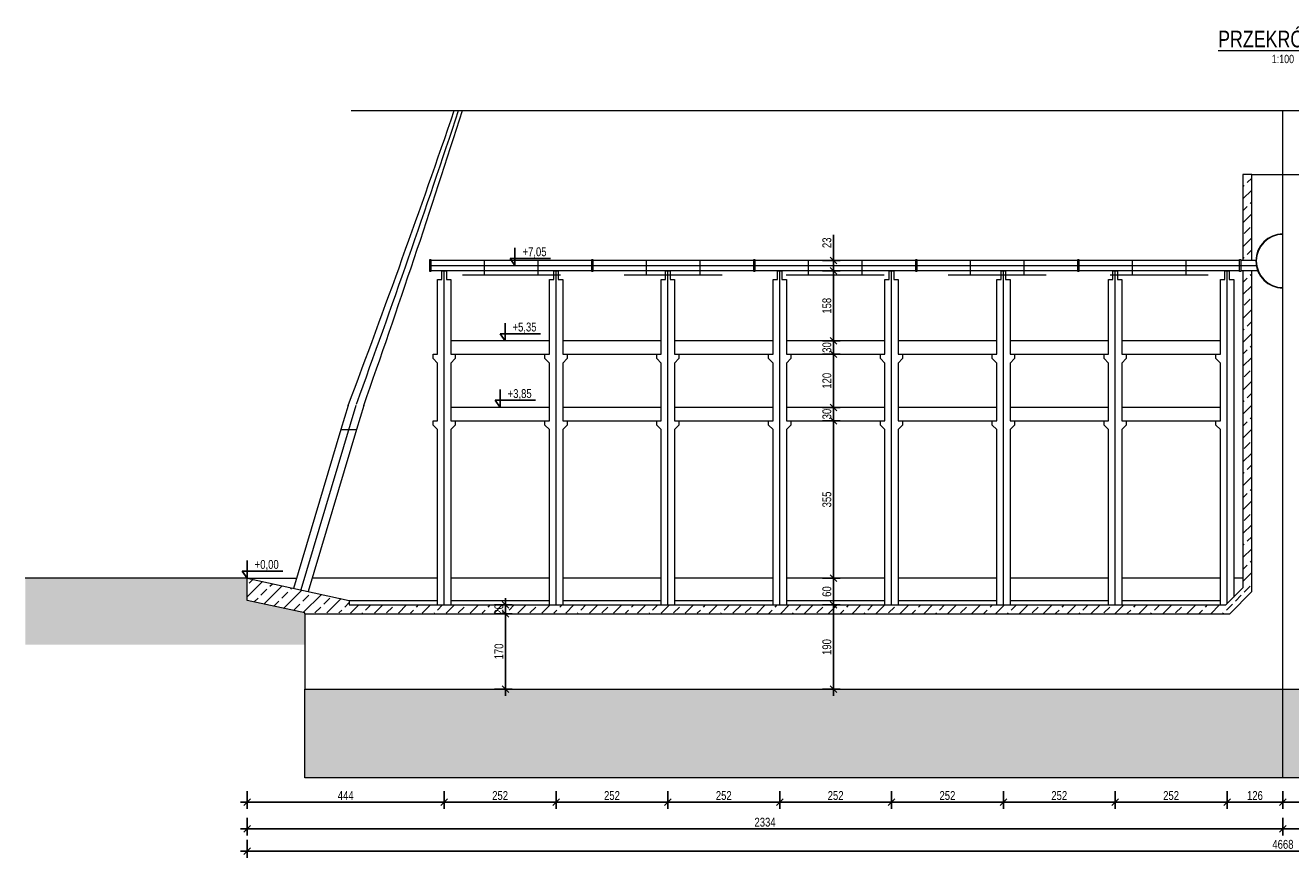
# Model space of a CAD drawing. Header units: centimetres. Extents: x 468120 to 512390, y 154906 to 171956.
# Tile 1 of 13: x 476839 to 479691, y 154906 to 156782. Entities that reach past the tile are written whole.
import ezdxf
from ezdxf.enums import TextEntityAlignment as Align

# ---------------------------------------------------------------- set-up
doc = ezdxf.new("R2010")
doc.units = ezdxf.units.CM
doc.header["$LTSCALE"] = 100
doc.layers.add('9_Pomocnicze', color=9, linetype='Continuous', lineweight=9)
doc.styles.add('CDMSTYLE', font='CDMSIMPL', dxfattribs={"width": 0.8, "bigfont": 'CDMBIGPL'})
doc.dimstyles.new('CDM-CM100CM', dxfattribs={"dimscale": 10, "dimtxt": 2, "dimasz": 1.5, "dimexe": 1.5, "dimexo": 0, "dimgap": 0.5, "dimtad": 1, "dimdec": 0, "dimrnd": 0.1, "dimzin": 9, "dimtxsty": 'CDMSTYLE', "dimblk": 'OBLIQUE', "dimcen": 2.5, "dimdle": 1.5, "dimclrd": 9, "dimclre": 9, "dimadec": 1, "dimazin": 2, "dimtfac": 1, "dimtdec": 0, "dimtix": 1, "dimtmove": 1, "dimatfit": 3, "dimldrblk": 'DOT', "dimfxlon": 1, "dimtvp": 1, "dimtolj": 1, "dimtzin": 0, "dimlwd": 25, "dimlwe": 25, "dimarcsym": 0})

# ---------------------------------------------------------------- blocks, each defined once
blk = doc.blocks.new('_OBLIQUE')
at = {"color": 0, "linetype": 'ByBlock'}
blk.add_line((-0.5, -0.5), (0.5, 0.5), dxfattribs=at)
blk = doc.blocks.new('*D6286')
at = {"layer": '9_Pomocnicze', "color": 9, "lineweight": 25}
for p, q in [((477896.5, 155476.2), (477936.5, 155476.2)), ((477921.5, 155491.2), (477921.5, 155441.2)), ((477921.5, 155476.2), (477921.5, 155491.2)), ((477896.5, 155456.2), (477936.5, 155456.2)), ((477921.5, 155456.2), (477921.5, 155441.2))]:
    blk.add_line(p, q, dxfattribs=at)
at = {"layer": 'Defpoints', "color": 0}
for p in [(477863.6, 155476.2), (477863.6, 155456.2), (477921.5, 155456.2)]:
    blk.add_point(p, dxfattribs=at)
at = {"layer": '9_Pomocnicze', "color": 9, "linetype": 'ByBlock', "lineweight": 25, "xscale": 15, "yscale": 15, "zscale": 15}
for p, rotation in [((477921.5, 155476.2), 270), ((477921.5, 155456.2), 90)]:
    blk.add_blockref('_OBLIQUE', p, dxfattribs=dict(at, rotation=rotation))
at = {"layer": '9_Pomocnicze', "color": 0, "insert": (477906.5, 155466.2), "char_height": 20, "attachment_point": 5, "rotation": 90, "style": 'CDMSTYLE'}
blk.add_mtext('\\A1;20', dxfattribs=at)
blk = doc.blocks.new('_DOT')
at = {"color": 0, "linetype": 'ByBlock'}
blk.add_line((-0.5, 0), (-1, 0), dxfattribs=at)
at = {"color": 0, "linetype": 'ByBlock', "const_width": 0.5}
blk.add_lwpolyline([(-0.25, 0, 1), (0.25, 0, 1)], format="xyb", close=True, dxfattribs=at)
blk = doc.blocks.new('*D6287')
at = {"layer": '9_Pomocnicze', "color": 9, "lineweight": 25}
for p, q in [((477921.5, 155471.2), (477921.5, 155271.2)), ((477896.5, 155456.2), (477936.5, 155456.2)), ((477896.5, 155286.2), (477936.5, 155286.2))]:
    blk.add_line(p, q, dxfattribs=at)
at = {"layer": 'Defpoints', "color": 0}
for p in [(477863.6, 155456.2), (477863.6, 155286.2), (477921.5, 155286.2)]:
    blk.add_point(p, dxfattribs=at)
at = {"layer": '9_Pomocnicze', "color": 9, "linetype": 'ByBlock', "lineweight": 25, "xscale": 15, "yscale": 15, "zscale": 15}
for p, rotation in [((477921.5, 155456.2), 90), ((477921.5, 155286.2), 270)]:
    blk.add_blockref('_OBLIQUE', p, dxfattribs=dict(at, rotation=rotation))
at = {"layer": '9_Pomocnicze', "color": 0, "insert": (477906.5, 155371.2), "char_height": 20, "attachment_point": 5, "rotation": 90, "style": 'CDMSTYLE'}
blk.add_mtext('\\A1;170', dxfattribs=at)
blk = doc.blocks.new('*D6288')
at = {"layer": '9_Pomocnicze', "color": 9, "lineweight": 25}
for p, q in [((477339.1, 155056.4), (477339.1, 155016.4)), ((477783.1, 155056.4), (477783.1, 155016.4)), ((477324.1, 155031.4), (477798.1, 155031.4))]:
    blk.add_line(p, q, dxfattribs=at)
at = {"layer": 'Defpoints', "color": 0}
for p in [(477339.1, 155536.2), (477783.1, 155509.9), (477783.1, 155031.4)]:
    blk.add_point(p, dxfattribs=at)
at = {"layer": '9_Pomocnicze', "color": 9, "linetype": 'ByBlock', "lineweight": 25, "xscale": 15, "yscale": 15, "zscale": 15, "rotation": 180}
blk.add_blockref('_OBLIQUE', (477339.1, 155031.4), dxfattribs=at)
at = {"layer": '9_Pomocnicze', "color": 9, "linetype": 'ByBlock', "lineweight": 25, "xscale": 15, "yscale": 15, "zscale": 15}
blk.add_blockref('_OBLIQUE', (477783.1, 155031.4), dxfattribs=at)
at = {"layer": '9_Pomocnicze', "color": 0, "insert": (477561.1, 155046.4), "char_height": 20, "attachment_point": 5, "style": 'CDMSTYLE'}
blk.add_mtext('\\A1;444', dxfattribs=at)
blk = doc.blocks.new('*D6289')
at = {"layer": '9_Pomocnicze', "color": 9, "lineweight": 25}
for p, q in [((477783.1, 155056.4), (477783.1, 155016.4)), ((478035.1, 155056.4), (478035.1, 155016.4)), ((477768.1, 155031.4), (478050.1, 155031.4))]:
    blk.add_line(p, q, dxfattribs=at)
at = {"layer": 'Defpoints', "color": 0}
for p in [(477783.1, 155509.9), (478035.1, 155476.2), (478035.1, 155031.4)]:
    blk.add_point(p, dxfattribs=at)
at = {"layer": '9_Pomocnicze', "color": 9, "linetype": 'ByBlock', "lineweight": 25, "xscale": 15, "yscale": 15, "zscale": 15, "rotation": 180}
blk.add_blockref('_OBLIQUE', (477783.1, 155031.4), dxfattribs=at)
at = {"layer": '9_Pomocnicze', "color": 9, "linetype": 'ByBlock', "lineweight": 25, "xscale": 15, "yscale": 15, "zscale": 15}
blk.add_blockref('_OBLIQUE', (478035.1, 155031.4), dxfattribs=at)
at = {"layer": '9_Pomocnicze', "color": 0, "insert": (477909.1, 155046.4), "char_height": 20, "attachment_point": 5, "style": 'CDMSTYLE'}
blk.add_mtext('\\A1;252', dxfattribs=at)
blk = doc.blocks.new('*D6290')
at = {"layer": '9_Pomocnicze', "color": 9, "lineweight": 25}
for p, q in [((478035.1, 155056.4), (478035.1, 155016.4)), ((478287.1, 155056.4), (478287.1, 155016.4)), ((478020.1, 155031.4), (478302.1, 155031.4))]:
    blk.add_line(p, q, dxfattribs=at)
at = {"layer": 'Defpoints', "color": 0}
for p in [(478035.1, 155476.2), (478287.1, 155476.2), (478287.1, 155031.4)]:
    blk.add_point(p, dxfattribs=at)
at = {"layer": '9_Pomocnicze', "color": 9, "linetype": 'ByBlock', "lineweight": 25, "xscale": 15, "yscale": 15, "zscale": 15, "rotation": 180}
blk.add_blockref('_OBLIQUE', (478035.1, 155031.4), dxfattribs=at)
at = {"layer": '9_Pomocnicze', "color": 9, "linetype": 'ByBlock', "lineweight": 25, "xscale": 15, "yscale": 15, "zscale": 15}
blk.add_blockref('_OBLIQUE', (478287.1, 155031.4), dxfattribs=at)
at = {"layer": '9_Pomocnicze', "color": 0, "insert": (478161.1, 155046.4), "char_height": 20, "attachment_point": 5, "style": 'CDMSTYLE'}
blk.add_mtext('\\A1;252', dxfattribs=at)
blk = doc.blocks.new('*D6291')
at = {"layer": '9_Pomocnicze', "color": 9, "lineweight": 25}
for p, q in [((478287.1, 155056.4), (478287.1, 155016.4)), ((478539.1, 155056.4), (478539.1, 155016.4)), ((478272.1, 155031.4), (478554.1, 155031.4))]:
    blk.add_line(p, q, dxfattribs=at)
at = {"layer": 'Defpoints', "color": 0}
for p in [(478287.1, 155476.2), (478539.1, 155476.2), (478539.1, 155031.4)]:
    blk.add_point(p, dxfattribs=at)
at = {"layer": '9_Pomocnicze', "color": 9, "linetype": 'ByBlock', "lineweight": 25, "xscale": 15, "yscale": 15, "zscale": 15, "rotation": 180}
blk.add_blockref('_OBLIQUE', (478287.1, 155031.4), dxfattribs=at)
at = {"layer": '9_Pomocnicze', "color": 9, "linetype": 'ByBlock', "lineweight": 25, "xscale": 15, "yscale": 15, "zscale": 15}
blk.add_blockref('_OBLIQUE', (478539.1, 155031.4), dxfattribs=at)
at = {"layer": '9_Pomocnicze', "color": 0, "insert": (478413.1, 155046.4), "char_height": 20, "attachment_point": 5, "style": 'CDMSTYLE'}
blk.add_mtext('\\A1;252', dxfattribs=at)
blk = doc.blocks.new('*D6292')
at = {"layer": '9_Pomocnicze', "color": 9, "lineweight": 25}
for p, q in [((478539.1, 155056.4), (478539.1, 155016.4)), ((478791.1, 155056.4), (478791.1, 155016.4)), ((478524.1, 155031.4), (478806.1, 155031.4))]:
    blk.add_line(p, q, dxfattribs=at)
at = {"layer": 'Defpoints', "color": 0}
for p in [(478539.1, 155476.2), (478791.1, 155476.2), (478791.1, 155031.4)]:
    blk.add_point(p, dxfattribs=at)
at = {"layer": '9_Pomocnicze', "color": 9, "linetype": 'ByBlock', "lineweight": 25, "xscale": 15, "yscale": 15, "zscale": 15, "rotation": 180}
blk.add_blockref('_OBLIQUE', (478539.1, 155031.4), dxfattribs=at)
at = {"layer": '9_Pomocnicze', "color": 9, "linetype": 'ByBlock', "lineweight": 25, "xscale": 15, "yscale": 15, "zscale": 15}
blk.add_blockref('_OBLIQUE', (478791.1, 155031.4), dxfattribs=at)
at = {"layer": '9_Pomocnicze', "color": 0, "insert": (478665.1, 155046.4), "char_height": 20, "attachment_point": 5, "style": 'CDMSTYLE'}
blk.add_mtext('\\A1;252', dxfattribs=at)
blk = doc.blocks.new('*D6293')
at = {"layer": '9_Pomocnicze', "color": 9, "lineweight": 25}
for p, q in [((478791.1, 155056.4), (478791.1, 155016.4)), ((479043.1, 155056.4), (479043.1, 155016.4)), ((478776.1, 155031.4), (479058.1, 155031.4))]:
    blk.add_line(p, q, dxfattribs=at)
at = {"layer": 'Defpoints', "color": 0}
for p in [(478791.1, 155476.2), (479043.1, 155476.2), (479043.1, 155031.4)]:
    blk.add_point(p, dxfattribs=at)
at = {"layer": '9_Pomocnicze', "color": 9, "linetype": 'ByBlock', "lineweight": 25, "xscale": 15, "yscale": 15, "zscale": 15, "rotation": 180}
blk.add_blockref('_OBLIQUE', (478791.1, 155031.4), dxfattribs=at)
at = {"layer": '9_Pomocnicze', "color": 9, "linetype": 'ByBlock', "lineweight": 25, "xscale": 15, "yscale": 15, "zscale": 15}
blk.add_blockref('_OBLIQUE', (479043.1, 155031.4), dxfattribs=at)
at = {"layer": '9_Pomocnicze', "color": 0, "insert": (478917.1, 155046.4), "char_height": 20, "attachment_point": 5, "style": 'CDMSTYLE'}
blk.add_mtext('\\A1;252', dxfattribs=at)
blk = doc.blocks.new('*D6294')
at = {"layer": '9_Pomocnicze', "color": 9, "lineweight": 25}
for p, q in [((479043.1, 155056.4), (479043.1, 155016.4)), ((479295.1, 155056.4), (479295.1, 155016.4)), ((479028.1, 155031.4), (479310.1, 155031.4))]:
    blk.add_line(p, q, dxfattribs=at)
at = {"layer": 'Defpoints', "color": 0}
for p in [(479043.1, 155476.2), (479295.1, 155476.2), (479295.1, 155031.4)]:
    blk.add_point(p, dxfattribs=at)
at = {"layer": '9_Pomocnicze', "color": 9, "linetype": 'ByBlock', "lineweight": 25, "xscale": 15, "yscale": 15, "zscale": 15, "rotation": 180}
blk.add_blockref('_OBLIQUE', (479043.1, 155031.4), dxfattribs=at)
at = {"layer": '9_Pomocnicze', "color": 9, "linetype": 'ByBlock', "lineweight": 25, "xscale": 15, "yscale": 15, "zscale": 15}
blk.add_blockref('_OBLIQUE', (479295.1, 155031.4), dxfattribs=at)
at = {"layer": '9_Pomocnicze', "color": 0, "insert": (479169.1, 155046.4), "char_height": 20, "attachment_point": 5, "style": 'CDMSTYLE'}
blk.add_mtext('\\A1;252', dxfattribs=at)
blk = doc.blocks.new('*D6295')
at = {"layer": '9_Pomocnicze', "color": 9, "lineweight": 25}
for p, q in [((479295.1, 155056.4), (479295.1, 155016.4)), ((479547.1, 155056.4), (479547.1, 155016.4)), ((479280.1, 155031.4), (479562.1, 155031.4))]:
    blk.add_line(p, q, dxfattribs=at)
at = {"layer": 'Defpoints', "color": 0}
for p in [(479295.1, 155476.2), (479547.1, 155476.2), (479547.1, 155031.4)]:
    blk.add_point(p, dxfattribs=at)
at = {"layer": '9_Pomocnicze', "color": 9, "linetype": 'ByBlock', "lineweight": 25, "xscale": 15, "yscale": 15, "zscale": 15, "rotation": 180}
blk.add_blockref('_OBLIQUE', (479295.1, 155031.4), dxfattribs=at)
at = {"layer": '9_Pomocnicze', "color": 9, "linetype": 'ByBlock', "lineweight": 25, "xscale": 15, "yscale": 15, "zscale": 15}
blk.add_blockref('_OBLIQUE', (479547.1, 155031.4), dxfattribs=at)
at = {"layer": '9_Pomocnicze', "color": 0, "insert": (479421.1, 155046.4), "char_height": 20, "attachment_point": 5, "style": 'CDMSTYLE'}
blk.add_mtext('\\A1;252', dxfattribs=at)
blk = doc.blocks.new('*D6296')
at = {"layer": '9_Pomocnicze', "color": 9, "lineweight": 25}
for p, q in [((479547.1, 155056.4), (479547.1, 155016.4)), ((479673.1, 155056.4), (479673.1, 155016.4)), ((479532.1, 155031.4), (479688.1, 155031.4))]:
    blk.add_line(p, q, dxfattribs=at)
at = {"layer": 'Defpoints', "color": 0}
for p in [(479547.1, 155476.2), (479673.1, 155476.2), (479673.1, 155031.4)]:
    blk.add_point(p, dxfattribs=at)
at = {"layer": '9_Pomocnicze', "color": 9, "linetype": 'ByBlock', "lineweight": 25, "xscale": 15, "yscale": 15, "zscale": 15, "rotation": 180}
blk.add_blockref('_OBLIQUE', (479547.1, 155031.4), dxfattribs=at)
at = {"layer": '9_Pomocnicze', "color": 9, "linetype": 'ByBlock', "lineweight": 25, "xscale": 15, "yscale": 15, "zscale": 15}
blk.add_blockref('_OBLIQUE', (479673.1, 155031.4), dxfattribs=at)
at = {"layer": '9_Pomocnicze', "color": 0, "insert": (479610.1, 155046.4), "char_height": 20, "attachment_point": 5, "style": 'CDMSTYLE'}
blk.add_mtext('\\A1;126', dxfattribs=at)
blk = doc.blocks.new('*D6297')
at = {"layer": '9_Pomocnicze', "color": 9, "lineweight": 25}
for p, q in [((477339.1, 154996.4), (477339.1, 154956.4)), ((479673.1, 154996.4), (479673.1, 154956.4)), ((479688.1, 154971.4), (477324.1, 154971.4))]:
    blk.add_line(p, q, dxfattribs=at)
at = {"layer": 'Defpoints', "color": 0}
for p in [(477339.1, 155536.2), (479673.1, 155476.2), (477339.1, 154971.4)]:
    blk.add_point(p, dxfattribs=at)
at = {"layer": '9_Pomocnicze', "color": 9, "linetype": 'ByBlock', "lineweight": 25, "xscale": 15, "yscale": 15, "zscale": 15, "rotation": 180}
blk.add_blockref('_OBLIQUE', (477339.1, 154971.4), dxfattribs=at)
at = {"layer": '9_Pomocnicze', "color": 9, "linetype": 'ByBlock', "lineweight": 25, "xscale": 15, "yscale": 15, "zscale": 15}
blk.add_blockref('_OBLIQUE', (479673.1, 154971.4), dxfattribs=at)
at = {"layer": '9_Pomocnicze', "color": 0, "insert": (478506.1, 154986.4), "char_height": 20, "attachment_point": 5, "style": 'CDMSTYLE'}
blk.add_mtext('\\A1;2334', dxfattribs=at)
blk = doc.blocks.new('*D6298')
at = {"layer": '9_Pomocnicze', "color": 9, "lineweight": 25}
for p, q in [((479673.1, 155056.4), (479673.1, 155016.4)), ((479925.1, 155056.4), (479925.1, 155016.4)), ((479658.1, 155031.4), (479940.1, 155031.4))]:
    blk.add_line(p, q, dxfattribs=at)
at = {"layer": 'Defpoints', "color": 0}
for p in [(479925.1, 155286.2), (479673.1, 155086.2), (479925.1, 155031.4)]:
    blk.add_point(p, dxfattribs=at)
at = {"layer": '9_Pomocnicze', "color": 9, "linetype": 'ByBlock', "lineweight": 25, "xscale": 15, "yscale": 15, "zscale": 15, "rotation": 180}
blk.add_blockref('_OBLIQUE', (479673.1, 155031.4), dxfattribs=at)
at = {"layer": '9_Pomocnicze', "color": 9, "linetype": 'ByBlock', "lineweight": 25, "xscale": 15, "yscale": 15, "zscale": 15}
blk.add_blockref('_OBLIQUE', (479925.1, 155031.4), dxfattribs=at)
at = {"layer": '9_Pomocnicze', "color": 0, "insert": (479799.1, 155046.4), "char_height": 20, "attachment_point": 5, "style": 'CDMSTYLE'}
blk.add_mtext('\\A1;252', dxfattribs=at)
blk = doc.blocks.new('*D6303')
at = {"layer": '9_Pomocnicze', "color": 9, "lineweight": 25}
for p, q in [((479673.1, 154996.4), (479673.1, 154956.4)), ((482007.1, 154996.4), (482007.1, 154956.4)), ((482022.1, 154971.4), (479658.1, 154971.4))]:
    blk.add_line(p, q, dxfattribs=at)
at = {"layer": 'Defpoints', "color": 0}
for p in [(482007.1, 155536.2), (479673.1, 155086.2), (479673.1, 154971.4)]:
    blk.add_point(p, dxfattribs=at)
at = {"layer": '9_Pomocnicze', "color": 9, "linetype": 'ByBlock', "lineweight": 25, "xscale": 15, "yscale": 15, "zscale": 15, "rotation": 180}
blk.add_blockref('_OBLIQUE', (479673.1, 154971.4), dxfattribs=at)
at = {"layer": '9_Pomocnicze', "color": 9, "linetype": 'ByBlock', "lineweight": 25, "xscale": 15, "yscale": 15, "zscale": 15}
blk.add_blockref('_OBLIQUE', (482007.1, 154971.4), dxfattribs=at)
at = {"layer": '9_Pomocnicze', "color": 0, "insert": (480840.1, 154986.4), "char_height": 20, "attachment_point": 5, "style": 'CDMSTYLE'}
blk.add_mtext('\\A1;2334', dxfattribs=at)
blk = doc.blocks.new('*D6304')
at = {"layer": '9_Pomocnicze', "color": 9, "lineweight": 25}
for p, q in [((478660.4, 155551.2), (478660.4, 155461.2)), ((478635.4, 155536.2), (478675.4, 155536.2)), ((478635.4, 155476.2), (478675.4, 155476.2))]:
    blk.add_line(p, q, dxfattribs=at)
at = {"layer": 'Defpoints', "color": 0}
for p in [(478413.1, 155536.2), (478413.1, 155476.2), (478660.4, 155476.2)]:
    blk.add_point(p, dxfattribs=at)
at = {"layer": '9_Pomocnicze', "color": 9, "linetype": 'ByBlock', "lineweight": 25, "xscale": 15, "yscale": 15, "zscale": 15}
for p, rotation in [((478660.4, 155536.2), 90), ((478660.4, 155476.2), 270)]:
    blk.add_blockref('_OBLIQUE', p, dxfattribs=dict(at, rotation=rotation))
at = {"layer": '9_Pomocnicze', "color": 0, "insert": (478645.4, 155506.2), "char_height": 20, "attachment_point": 5, "rotation": 90, "style": 'CDMSTYLE'}
blk.add_mtext('\\A1;60', dxfattribs=at)
blk = doc.blocks.new('*D6305')
at = {"layer": '9_Pomocnicze', "color": 9, "lineweight": 25}
for p, q in [((478635.4, 155476.2), (478675.4, 155476.2)), ((478660.4, 155491.2), (478660.4, 155271.2)), ((478635.4, 155286.2), (478675.4, 155286.2))]:
    blk.add_line(p, q, dxfattribs=at)
at = {"layer": 'Defpoints', "color": 0}
for p in [(478581.1, 155476.2), (478581.1, 155286.2), (478660.4, 155286.2)]:
    blk.add_point(p, dxfattribs=at)
at = {"layer": '9_Pomocnicze', "color": 9, "linetype": 'ByBlock', "lineweight": 25, "xscale": 15, "yscale": 15, "zscale": 15}
for p, rotation in [((478660.4, 155476.2), 90), ((478660.4, 155286.2), 270)]:
    blk.add_blockref('_OBLIQUE', p, dxfattribs=dict(at, rotation=rotation))
at = {"layer": '9_Pomocnicze', "color": 0, "insert": (478645.4, 155381.2), "char_height": 20, "attachment_point": 5, "rotation": 90, "style": 'CDMSTYLE'}
blk.add_mtext('\\A1;190', dxfattribs=at)
blk = doc.blocks.new('*D6306')
at = {"layer": '9_Pomocnicze', "color": 9, "lineweight": 25}
for p, q in [((478660.4, 155521.2), (478660.4, 155906.2)), ((478635.4, 155891.2), (478675.4, 155891.2)), ((478635.4, 155536.2), (478675.4, 155536.2))]:
    blk.add_line(p, q, dxfattribs=at)
at = {"layer": 'Defpoints', "color": 0}
for p in [(478554.1, 155891.2), (478660.4, 155891.2), (478554.1, 155536.2)]:
    blk.add_point(p, dxfattribs=at)
at = {"layer": '9_Pomocnicze', "color": 9, "linetype": 'ByBlock', "lineweight": 25, "xscale": 15, "yscale": 15, "zscale": 15}
for p, rotation in [((478660.4, 155891.2), 90), ((478660.4, 155536.2), 270)]:
    blk.add_blockref('_OBLIQUE', p, dxfattribs=dict(at, rotation=rotation))
at = {"layer": '9_Pomocnicze', "color": 0, "insert": (478645.4, 155713.7), "char_height": 20, "attachment_point": 5, "rotation": 90, "style": 'CDMSTYLE'}
blk.add_mtext('\\A1;355', dxfattribs=at)
blk = doc.blocks.new('*D6307')
at = {"layer": '9_Pomocnicze', "color": 9, "lineweight": 25}
for p, q in [((478635.4, 155921.2), (478675.4, 155921.2)), ((478660.4, 155876.2), (478660.4, 155936.2)), ((478660.4, 155921.2), (478660.4, 155936.2)), ((478635.4, 155891.2), (478675.4, 155891.2)), ((478660.4, 155891.2), (478660.4, 155876.2))]:
    blk.add_line(p, q, dxfattribs=at)
at = {"layer": 'Defpoints', "color": 0}
for p in [(478594.6, 155921.2), (478660.4, 155921.2), (478554.1, 155891.2)]:
    blk.add_point(p, dxfattribs=at)
at = {"layer": '9_Pomocnicze', "color": 9, "linetype": 'ByBlock', "lineweight": 25, "xscale": 15, "yscale": 15, "zscale": 15}
for p, rotation in [((478660.4, 155921.2), 270), ((478660.4, 155891.2), 90)]:
    blk.add_blockref('_OBLIQUE', p, dxfattribs=dict(at, rotation=rotation))
at = {"layer": '9_Pomocnicze', "color": 0, "insert": (478645.4, 155906.2), "char_height": 20, "attachment_point": 5, "rotation": 90, "style": 'CDMSTYLE'}
blk.add_mtext('\\A1;30', dxfattribs=at)
blk = doc.blocks.new('*D6308')
at = {"layer": '9_Pomocnicze', "color": 9, "lineweight": 25}
for p, q in [((478635.4, 156041.2), (478675.4, 156041.2)), ((478660.4, 155906.2), (478660.4, 156056.2)), ((478635.4, 155921.2), (478675.4, 155921.2))]:
    blk.add_line(p, q, dxfattribs=at)
at = {"layer": 'Defpoints', "color": 0}
for p in [(478594.6, 156041.2), (478660.4, 156041.2), (478594.6, 155921.2)]:
    blk.add_point(p, dxfattribs=at)
at = {"layer": '9_Pomocnicze', "color": 9, "linetype": 'ByBlock', "lineweight": 25, "xscale": 15, "yscale": 15, "zscale": 15}
for p, rotation in [((478660.4, 156041.2), 90), ((478660.4, 155921.2), 270)]:
    blk.add_blockref('_OBLIQUE', p, dxfattribs=dict(at, rotation=rotation))
at = {"layer": '9_Pomocnicze', "color": 0, "insert": (478645.4, 155981.2), "char_height": 20, "attachment_point": 5, "rotation": 90, "style": 'CDMSTYLE'}
blk.add_mtext('\\A1;120', dxfattribs=at)
blk = doc.blocks.new('*D6309')
at = {"layer": '9_Pomocnicze', "color": 9, "lineweight": 25}
for p, q in [((478635.4, 156071.2), (478675.4, 156071.2)), ((478660.4, 156026.2), (478660.4, 156086.2)), ((478660.4, 156071.2), (478660.4, 156086.2)), ((478635.4, 156041.2), (478675.4, 156041.2)), ((478660.4, 156041.2), (478660.4, 156026.2))]:
    blk.add_line(p, q, dxfattribs=at)
at = {"layer": 'Defpoints', "color": 0}
for p in [(478594.6, 156071.2), (478660.4, 156071.2), (478594.6, 156041.2)]:
    blk.add_point(p, dxfattribs=at)
at = {"layer": '9_Pomocnicze', "color": 9, "linetype": 'ByBlock', "lineweight": 25, "xscale": 15, "yscale": 15, "zscale": 15}
for p, rotation in [((478660.4, 156071.2), 270), ((478660.4, 156041.2), 90)]:
    blk.add_blockref('_OBLIQUE', p, dxfattribs=dict(at, rotation=rotation))
at = {"layer": '9_Pomocnicze', "color": 0, "insert": (478645.4, 156056.2), "char_height": 20, "attachment_point": 5, "rotation": 90, "style": 'CDMSTYLE'}
blk.add_mtext('\\A1;30', dxfattribs=at)
blk = doc.blocks.new('*D6310')
at = {"layer": '9_Pomocnicze', "color": 9, "lineweight": 25}
for p, q in [((478660.4, 156056.2), (478660.4, 156244.2)), ((478635.4, 156229.2), (478675.4, 156229.2)), ((478635.4, 156071.2), (478675.4, 156071.2))]:
    blk.add_line(p, q, dxfattribs=at)
at = {"layer": 'Defpoints', "color": 0}
for p in [(478594.6, 156229.2), (478660.4, 156229.2), (478594.6, 156071.2)]:
    blk.add_point(p, dxfattribs=at)
at = {"layer": '9_Pomocnicze', "color": 9, "linetype": 'ByBlock', "lineweight": 25, "xscale": 15, "yscale": 15, "zscale": 15}
for p, rotation in [((478660.4, 156229.2), 90), ((478660.4, 156071.2), 270)]:
    blk.add_blockref('_OBLIQUE', p, dxfattribs=dict(at, rotation=rotation))
at = {"layer": '9_Pomocnicze', "color": 0, "insert": (478645.4, 156150.2), "char_height": 20, "attachment_point": 5, "rotation": 90, "style": 'CDMSTYLE'}
blk.add_mtext('\\A1;158', dxfattribs=at)
blk = doc.blocks.new('*D6311')
at = {"layer": '9_Pomocnicze', "color": 9, "lineweight": 25}
for p, q in [((478660.4, 156252.4), (478660.4, 156310.2)), ((478660.4, 156214.2), (478660.4, 156267.4)), ((478635.4, 156252.4), (478675.4, 156252.4)), ((478635.4, 156229.2), (478675.4, 156229.2))]:
    blk.add_line(p, q, dxfattribs=at)
at = {"layer": 'Defpoints', "color": 0}
for p in [(478594.6, 156252.4), (478660.4, 156252.4), (478594.6, 156229.2)]:
    blk.add_point(p, dxfattribs=at)
at = {"layer": '9_Pomocnicze', "color": 9, "linetype": 'ByBlock', "lineweight": 25, "xscale": 15, "yscale": 15, "zscale": 15}
for p, rotation in [((478660.4, 156252.4), 90), ((478660.4, 156229.2), 270)]:
    blk.add_blockref('_OBLIQUE', p, dxfattribs=dict(at, rotation=rotation))
at = {"layer": '9_Pomocnicze', "color": 0, "insert": (478645.4, 156292.2), "char_height": 20, "attachment_point": 5, "rotation": 90, "style": 'CDMSTYLE'}
blk.add_mtext('\\A1;23', dxfattribs=at)
blk = doc.blocks.new('*D6409')
at = {"layer": '9_Pomocnicze', "color": 9, "lineweight": 25}
for p, q in [((477339.1, 154946.4), (477339.1, 154906.4)), ((482007.1, 154946.4), (482007.1, 154906.4)), ((477324.1, 154921.4), (482022.1, 154921.4))]:
    blk.add_line(p, q, dxfattribs=at)
at = {"layer": 'Defpoints', "color": 0}
for p in [(477339.1, 155536.2), (482007.1, 155536.2), (482007.1, 154921.4)]:
    blk.add_point(p, dxfattribs=at)
at = {"layer": '9_Pomocnicze', "color": 9, "linetype": 'ByBlock', "lineweight": 25, "xscale": 15, "yscale": 15, "zscale": 15, "rotation": 180}
blk.add_blockref('_OBLIQUE', (477339.1, 154921.4), dxfattribs=at)
at = {"layer": '9_Pomocnicze', "color": 9, "linetype": 'ByBlock', "lineweight": 25, "xscale": 15, "yscale": 15, "zscale": 15}
blk.add_blockref('_OBLIQUE', (482007.1, 154921.4), dxfattribs=at)
at = {"layer": '9_Pomocnicze', "color": 0, "insert": (479673.1, 154936.4), "char_height": 20, "attachment_point": 5, "style": 'CDMSTYLE'}
blk.add_mtext('\\A1;4668', dxfattribs=at)

msp = doc.modelspace()

# ---------------------------------------------------------------- hatches: boundary and pattern name
at = {"layer": '9_Pomocnicze', "transparency": 33554687}
h = msp.add_hatch(dxfattribs=at)
h.set_pattern_fill('ANSI33', color=9, scale=6)
h.set_pattern_definition([(45, (0, -10301.96), (-26.9407684, 26.9407684), []), (45, (26.94, -10301.96), (-26.9407684, 26.9407684), [19.05, -9.525])])
h.paths.add_polyline_path([(479743.11, 155336.22), (479693.11, 155286.22), (479763.11, 155286.22), (479763.11, 156446.22), (479743.11, 156446.22), (479743.11, 156250.07, -0.2349288), (479747.71, 156240.82, -0.2349288), (479743.11, 156231.57)])
h.paths.add_polyline_path([(479583.11, 155514.5), (479544.83, 155476.22), (477569.11, 155476.22), (477569.11, 155486.22), (477339.11, 155536.22), (477339.11, 155486.22), (477469.11, 155457.96), (479553.11, 155456.22), (479603.11, 155506.22), (479603.11, 156229.22), (479583.11, 156229.22)])
h.paths.add_polyline_path([(479603.11, 156252.42), (479603.11, 156446.22), (479583.11, 156446.22), (479583.11, 156252.42)])
h.paths.add_polyline_path([(477886.54, 155448.26), (477886.54, 155484.17), (477926.54, 155484.17), (477926.54, 155448.26)], flags=9)
h = msp.add_hatch(dxfattribs=at)
h.set_pattern_fill('EARTH', color=9, scale=6, angle=45)
h.set_pattern_definition([(45, (-11733.83, -14712.087), (5e-15, 53.8815367), [38.1, -38.1]), (45, (-11743.934, -14701.984), (5e-15, 53.8815367), [38.1, -38.1]), (45, (-11754.037, -14691.88), (5e-15, 53.8815367), [38.1, -38.1]), (135, (-11754.037, -14685.146), (-53.8815367, 5e-15), [38.1, -38.1]), (135, (-11743.934, -14675.044), (-53.8815367, 5e-15), [38.1, -38.1]), (135, (-11733.83, -14664.94), (-53.8815367, 5e-15), [38.1, -38.1])])
h.paths.add_polyline_path([(482007.11, 155486.22), (481877.11, 155457.96), (481877.11, 155386.22), (482507.11, 155386.22), (482507.11, 155536.22), (482007.11, 155536.22)])
h.paths.add_polyline_path([(477469.11, 155457.96), (477339.11, 155486.22), (477339.11, 155536.22), (476839.11, 155536.22), (476839.11, 155386.22), (477469.11, 155386.22)])
h = msp.add_hatch(dxfattribs=at)
h.set_pattern_fill('ANSI33', color=9, scale=6)
h.set_pattern_definition([(45, (-11733.83, -14712.087), (-26.9407684, 26.9407684), []), (45, (-11706.89, -14712.087), (-26.9407684, 26.9407684), [19.05, -9.525])])
h.paths.add_polyline_path([(481777.11, 155486.22), (481777.11, 155286.22), (481452.11, 155286.22), (481437.11, 155286.22), (481422.11, 155286.22), (480948.11, 155286.22), (480933.11, 155286.22), (480918.11, 155286.22), (480444.11, 155286.22), (480429.11, 155286.22), (480414.11, 155286.22), (479940.11, 155286.22), (479925.11, 155286.22), (479910.11, 155286.22), (479763.11, 155286.22), (479693.11, 155286.22), (479673.11, 155286.22), (479673.11, 155086.22), (481877.11, 155086.22), (481877.11, 155457.96), (482007.11, 155486.22), (482007.11, 155536.22), (481902.4, 155513.45), (481886.24, 155509.94), (481869.53, 155506.31)])
h.paths.add_polyline_path([(479673.11, 155286.22), (477469.11, 155286.22), (477469.11, 155086.22), (479673.11, 155086.22)])

# ---------------------------------------------------------------- linework, layer by layer
at = {"layer": '9_Pomocnicze'}
for p, q in [((477573.11, 156590.16), (481773.11, 156590.16)), ((479673.11, 155086.22), (479673.11, 156590.16)), ((479603.11, 156446.22), (479743.11, 156446.22)), ((478115.61, 156252.42), (477753.11, 156252.42)), ((477753.11, 156240.82), (479613.01, 156240.82)), ((477873.95, 156219.22), (477873.95, 156252.42)), ((477994.78, 156219.22), (477994.78, 156252.42)), ((478480.61, 156252.42), (478118.11, 156252.42)), ((478238.95, 156219.22), (478238.95, 156252.42)), ((478359.78, 156219.22), (478359.78, 156252.42)), ((478845.61, 156252.42), (478483.11, 156252.42)), ((478603.95, 156219.22), (478603.95, 156252.42)), ((478724.78, 156219.22), (478724.78, 156252.42)), ((479210.61, 156252.42), (478848.11, 156252.42)), ((478968.95, 156219.22), (478968.95, 156252.42)), ((479089.78, 156219.22), (479089.78, 156252.42)), ((479575.61, 156252.42), (479213.11, 156252.42)), ((479333.95, 156219.22), (479333.95, 156252.42)), ((479454.78, 156219.22), (479454.78, 156252.42)), ((479612.13, 156252.42), (479578.11, 156252.42)), ((478115.61, 156229.22), (477753.11, 156229.22)), ((477783.11, 155476.22), (477783.11, 156229.22)), ((478044.78, 156219.22), (477823.95, 156219.22)), ((478035.11, 155476.22), (478035.11, 156229.22)), ((478480.61, 156229.22), (478118.11, 156229.22)), ((478409.78, 156219.22), (478188.95, 156219.22)), ((478287.11, 155476.22), (478287.11, 156229.22)), ((478845.61, 156229.22), (478483.11, 156229.22)), ((478539.11, 155476.22), (478539.11, 156229.22)), ((478774.78, 156219.22), (478553.95, 156219.22)), ((478791.11, 155476.22), (478791.11, 156229.22)), ((479210.61, 156229.22), (478848.11, 156229.22)), ((479139.78, 156219.22), (478918.95, 156219.22)), ((479043.11, 155476.22), (479043.11, 156229.22)), ((479575.61, 156229.22), (479213.11, 156229.22)), ((479504.78, 156219.22), (479283.95, 156219.22)), ((479295.11, 155476.22), (479295.11, 156229.22)), ((479547.11, 155478.5), (479547.11, 156229.22)), ((479616.22, 156229.22), (479578.11, 156229.22)), ((477584.11, 155925.22), (477459.99, 155509.94)), ((477566.61, 155925.22), (477550.51, 155871.22)), ((477601.61, 155925.22), (477585.51, 155871.22)), ((477550.51, 155871.22), (477443.83, 155513.45)), ((477585.51, 155871.22), (477476.7, 155506.31)), ((477550.51, 155871.22), (477585.51, 155871.22)), ((477339.11, 155536.22), (476839.11, 155536.22)), ((477339.11, 155536.22), (477450.61, 155536.22)), ((477768.11, 155536.22), (477485.61, 155536.22)), ((478020.11, 155536.22), (477798.11, 155536.22)), ((478272.11, 155536.22), (478050.11, 155536.22)), ((478524.11, 155536.22), (478302.11, 155536.22)), ((478776.11, 155536.22), (478554.11, 155536.22)), ((479028.11, 155536.22), (478806.11, 155536.22)), ((479280.11, 155536.22), (479058.11, 155536.22)), ((479532.11, 155536.22), (479310.11, 155536.22)), ((479583.11, 155536.22), (479562.11, 155536.22)), ((479544.83, 155476.22), (479583.11, 155514.5)), ((479553.11, 155456.22), (479603.11, 155506.22)), ((477569.11, 155486.22), (477768.11, 155486.22)), ((477569.11, 155476.22), (479544.83, 155476.22)), ((477798.11, 155486.22), (478020.11, 155486.22)), ((478050.11, 155486.22), (478272.11, 155486.22)), ((478302.11, 155486.22), (478524.11, 155486.22)), ((478554.11, 155486.22), (478776.11, 155486.22)), ((478806.11, 155486.22), (479028.11, 155486.22)), ((479058.11, 155486.22), (479280.11, 155486.22)), ((479310.11, 155486.22), (479532.11, 155486.22)), ((477469.11, 155456.22), (479553.11, 155456.22)), ((477469.11, 155456.22), (477469.11, 155286.22))]:
    msp.add_line(p, q, dxfattribs=at)
at = {"layer": '9_Pomocnicze', "lineweight": 25}
for p, q in [((477931.38, 156256.82), (477942.58, 156240.82)), ((477908.91, 156087.22), (477920.11, 156071.22)), ((477897.91, 155937.22), (477909.11, 155921.22)), ((477327.91, 155552.22), (477339.11, 155536.22))]:
    msp.add_line(p, q, dxfattribs=at)
at = {"layer": '9_Pomocnicze'}
for points in [[(479603.11, 156252.42), (479603.11, 156446.22), (479583.11, 156446.22), (479583.11, 156252.42)], [(477768.11, 155476.22), (477768.11, 155871.22), (477758.11, 155881.22), (477758.11, 155881.22), (477758.11, 155891.22), (477768.11, 155891.22), (477768.11, 156021.22), (477758.11, 156031.22), (477758.11, 156031.22), (477758.11, 156041.22), (477768.11, 156041.22), (477768.11, 156209.22), (477778.11, 156209.22), (477778.11, 156229.22), (477788.11, 156229.22), (477788.11, 156209.22), (477798.11, 156209.22), (477798.11, 156041.22), (477808.11, 156041.22), (477808.11, 156031.22), (477808.11, 156031.22), (477798.11, 156021.22), (477798.11, 155891.22), (477808.11, 155891.22), (477808.11, 155881.22), (477808.11, 155881.22), (477798.11, 155871.22), (477798.11, 155476.22)], [(478020.11, 155476.22), (478020.11, 155871.22), (478010.11, 155881.22), (478010.11, 155881.22), (478010.11, 155891.22), (478020.11, 155891.22), (478020.11, 156021.22), (478010.11, 156031.22), (478010.11, 156031.22), (478010.11, 156041.22), (478020.11, 156041.22), (478020.11, 156209.22), (478030.11, 156209.22), (478030.11, 156229.22), (478040.11, 156229.22), (478040.11, 156209.22), (478050.11, 156209.22), (478050.11, 156041.22), (478060.11, 156041.22), (478060.11, 156031.22), (478060.11, 156031.22), (478050.11, 156021.22), (478050.11, 155891.22), (478060.11, 155891.22), (478060.11, 155881.22), (478060.11, 155881.22), (478050.11, 155871.22), (478050.11, 155476.22)], [(478272.11, 155476.22), (478272.11, 155871.22), (478262.11, 155881.22), (478262.11, 155881.22), (478262.11, 155891.22), (478272.11, 155891.22), (478272.11, 156021.22), (478262.11, 156031.22), (478262.11, 156031.22), (478262.11, 156041.22), (478272.11, 156041.22), (478272.11, 156209.22), (478282.11, 156209.22), (478282.11, 156229.22), (478292.11, 156229.22), (478292.11, 156209.22), (478302.11, 156209.22), (478302.11, 156041.22), (478312.11, 156041.22), (478312.11, 156031.22), (478312.11, 156031.22), (478302.11, 156021.22), (478302.11, 155891.22), (478312.11, 155891.22), (478312.11, 155881.22), (478312.11, 155881.22), (478302.11, 155871.22), (478302.11, 155476.22)], [(478524.11, 155476.22), (478524.11, 155871.22), (478514.11, 155881.22), (478514.11, 155881.22), (478514.11, 155891.22), (478524.11, 155891.22), (478524.11, 156021.22), (478514.11, 156031.22), (478514.11, 156031.22), (478514.11, 156041.22), (478524.11, 156041.22), (478524.11, 156209.22), (478534.11, 156209.22), (478534.11, 156229.22), (478544.11, 156229.22), (478544.11, 156209.22), (478554.11, 156209.22), (478554.11, 156041.22), (478564.11, 156041.22), (478564.11, 156031.22), (478564.11, 156031.22), (478554.11, 156021.22), (478554.11, 155891.22), (478564.11, 155891.22), (478564.11, 155881.22), (478564.11, 155881.22), (478554.11, 155871.22), (478554.11, 155476.22)], [(478776.11, 155476.22), (478776.11, 155871.22), (478766.11, 155881.22), (478766.11, 155881.22), (478766.11, 155891.22), (478776.11, 155891.22), (478776.11, 156021.22), (478766.11, 156031.22), (478766.11, 156031.22), (478766.11, 156041.22), (478776.11, 156041.22), (478776.11, 156209.22), (478786.11, 156209.22), (478786.11, 156229.22), (478796.11, 156229.22), (478796.11, 156209.22), (478806.11, 156209.22), (478806.11, 156041.22), (478816.11, 156041.22), (478816.11, 156031.22), (478816.11, 156031.22), (478806.11, 156021.22), (478806.11, 155891.22), (478816.11, 155891.22), (478816.11, 155881.22), (478816.11, 155881.22), (478806.11, 155871.22), (478806.11, 155476.22)], [(479028.11, 155476.22), (479028.11, 155871.22), (479018.11, 155881.22), (479018.11, 155881.22), (479018.11, 155891.22), (479028.11, 155891.22), (479028.11, 156021.22), (479018.11, 156031.22), (479018.11, 156031.22), (479018.11, 156041.22), (479028.11, 156041.22), (479028.11, 156209.22), (479038.11, 156209.22), (479038.11, 156229.22), (479048.11, 156229.22), (479048.11, 156209.22), (479058.11, 156209.22), (479058.11, 156041.22), (479068.11, 156041.22), (479068.11, 156031.22), (479068.11, 156031.22), (479058.11, 156021.22), (479058.11, 155891.22), (479068.11, 155891.22), (479068.11, 155881.22), (479068.11, 155881.22), (479058.11, 155871.22), (479058.11, 155476.22)], [(479280.11, 155476.22), (479280.11, 155871.22), (479270.11, 155881.22), (479270.11, 155881.22), (479270.11, 155891.22), (479280.11, 155891.22), (479280.11, 156021.22), (479270.11, 156031.22), (479270.11, 156031.22), (479270.11, 156041.22), (479280.11, 156041.22), (479280.11, 156209.22), (479290.11, 156209.22), (479290.11, 156229.22), (479300.11, 156229.22), (479300.11, 156209.22), (479310.11, 156209.22), (479310.11, 156041.22), (479320.11, 156041.22), (479320.11, 156031.22), (479320.11, 156031.22), (479310.11, 156021.22), (479310.11, 155891.22), (479320.11, 155891.22), (479320.11, 155881.22), (479320.11, 155881.22), (479310.11, 155871.22), (479310.11, 155476.22)], [(479532.11, 155476.22), (479532.11, 155871.22), (479522.11, 155881.22), (479522.11, 155881.22), (479522.11, 155891.22), (479532.11, 155891.22), (479532.11, 156021.22), (479522.11, 156031.22), (479522.11, 156031.22), (479522.11, 156041.22), (479532.11, 156041.22), (479532.11, 156209.22), (479542.11, 156209.22), (479542.11, 156229.22), (479552.11, 156229.22), (479552.11, 156209.22), (479562.11, 156209.22), (479562.11, 156041.22), (479562.11, 156041.22), (479562.11, 156031.22), (479562.11, 156031.22), (479562.11, 156021.22), (479562.11, 155891.22), (479562.11, 155891.22), (479562.11, 155881.22), (479562.11, 155881.22), (479562.11, 155871.22), (479562.11, 155493.5)], [(479583.11, 156229.22), (479583.11, 155514.5)], [(479603.11, 155506.22), (479603.11, 156229.22)], [(477469.11, 155456.22), (477469.11, 155457.96), (477339.11, 155486.22), (477339.11, 155536.22), (477569.11, 155486.22), (477569.11, 155476.22)]]:
    msp.add_lwpolyline(points, dxfattribs=at)
at = {"layer": '9_Pomocnicze', "lineweight": 25}
for points in [[(477942.58, 156240.82), (477942.58, 156280.82)], [(478022.58, 156256.82), (477931.38, 156256.82)], [(477920.11, 156071.22), (477920.11, 156111.22)], [(478000.11, 156087.22), (477908.91, 156087.22)], [(477909.11, 155921.22), (477909.11, 155961.22)], [(477989.11, 155937.22), (477897.91, 155937.22)], [(477419.11, 155552.22), (477327.91, 155552.22)], [(477339.11, 155536.22), (477339.11, 155576.22)]]:
    msp.add_lwpolyline(points, dxfattribs=at)
at = {"layer": '9_Pomocnicze'}
for points in [[(477753.11, 156227.22), (477750.61, 156227.22), (477750.61, 156254.42), (477753.11, 156254.42)], [(478118.11, 156227.22), (478115.61, 156227.22), (478115.61, 156254.42), (478118.11, 156254.42)], [(478483.11, 156227.22), (478480.61, 156227.22), (478480.61, 156254.42), (478483.11, 156254.42)], [(478848.11, 156227.22), (478845.61, 156227.22), (478845.61, 156254.42), (478848.11, 156254.42)], [(479213.11, 156227.22), (479210.61, 156227.22), (479210.61, 156254.42), (479213.11, 156254.42)], [(479578.11, 156227.22), (479575.61, 156227.22), (479575.61, 156254.42), (479578.11, 156254.42)], [(477798.11, 156041.22), (478020.11, 156041.22), (478020.11, 156071.22), (477798.11, 156071.22)], [(478050.11, 156041.22), (478272.11, 156041.22), (478272.11, 156071.22), (478050.11, 156071.22)], [(478302.11, 156041.22), (478524.11, 156041.22), (478524.11, 156071.22), (478302.11, 156071.22)], [(478554.11, 156041.22), (478776.11, 156041.22), (478776.11, 156071.22), (478554.11, 156071.22)], [(478806.11, 156041.22), (479028.11, 156041.22), (479028.11, 156071.22), (478806.11, 156071.22)], [(479058.11, 156041.22), (479280.11, 156041.22), (479280.11, 156071.22), (479058.11, 156071.22)], [(479310.11, 156041.22), (479532.11, 156041.22), (479532.11, 156071.22), (479310.11, 156071.22)], [(477798.11, 155891.22), (478020.11, 155891.22), (478020.11, 155921.22), (477798.11, 155921.22)], [(478050.11, 155891.22), (478272.11, 155891.22), (478272.11, 155921.22), (478050.11, 155921.22)], [(478302.11, 155891.22), (478524.11, 155891.22), (478524.11, 155921.22), (478302.11, 155921.22)], [(478554.11, 155891.22), (478776.11, 155891.22), (478776.11, 155921.22), (478554.11, 155921.22)], [(478806.11, 155891.22), (479028.11, 155891.22), (479028.11, 155921.22), (478806.11, 155921.22)], [(479058.11, 155891.22), (479280.11, 155891.22), (479280.11, 155921.22), (479058.11, 155921.22)], [(479310.11, 155891.22), (479532.11, 155891.22), (479532.11, 155921.22), (479310.11, 155921.22)], [(477469.11, 155286.22), (481777.11, 155286.22), (481777.11, 155486.22), (482007.11, 155536.22), (482007.11, 155486.22), (481877.11, 155457.96), (481877.11, 155086.22), (477469.11, 155086.22), (477469.11, 155286.22)]]:
    msp.add_lwpolyline(points, close=True, dxfattribs=at)
for centre, radius, start, end in [((455274.44, 164322.69), 23821.39, 339.358578, 341.058374), ((456761.44, 163546.35), 22173.32, 339.906526, 341.716497), ((455635.94, 163650.31), 23284.5, 340.623769, 342.34934), ((479673.11, 156251.22), 61, 90, 270), ((479673.11, 156251.22), 60, 90, 270)]:
    msp.add_arc(centre, radius, start, end, dxfattribs=at)

# ---------------------------------------------------------------- texts
at = {"layer": '9_Pomocnicze', "linetype": 'Continuous', "lineweight": 0, "style": 'CDMSTYLE', "width": 0.8}
for s, height, p in [('%%UPRZEKRÓJ A-A', 37.5, (479673.11, 156751.43)), ('1:100', 18.75, (479673.11, 156706.43))]:
    msp.add_text(s, height=height, dxfattribs=at).set_placement(p, align=Align.MIDDLE_CENTER)
at = {"layer": '9_Pomocnicze', "lineweight": 25, "char_height": 20, "attachment_point": 3, "style": 'CDMSTYLE'}
for s, insert in [('+7,05 ', (478013.64, 156281.95)), ('+5,35 ', (477991.18, 156112.35)), ('+3,85 ', (477980.18, 155962.35)), ('+0,00 ', (477410.18, 155577.35))]:
    msp.add_mtext_dynamic_manual_height_columns(s, width=40.5282, gutter_width=12.5, heights=[0], dxfattribs=dict(at, insert=insert))

# ---------------------------------------------------------------- dimensions: what is measured, and where the dimension line sits
at = {"layer": '9_Pomocnicze'}
dim = msp.add_linear_dim(base=(478660.4, 156252.42), p1=(478594.59, 156229.22), p2=(478594.59, 156252.42), angle=90, dimstyle='CDM-CM100CM', dxfattribs=at)
dim.commit()
dim.dimension.update_dxf_attribs({"geometry": '*D6311', "text_midpoint": (478670.38, 156292.2), "dimtype": 160})
for base, p1, p2, picture, middle in [((478660.4, 156229.22), (478594.59, 156071.22), (478594.59, 156229.22), '*D6310', (478645.4, 156150.22)), ((478660.4, 156071.22), (478594.59, 156041.22), (478594.59, 156071.22), '*D6309', (478645.4, 156056.22)), ((478660.4, 156041.22), (478594.59, 155921.22), (478594.59, 156041.22), '*D6308', (478645.4, 155981.22)), ((478660.4, 155921.22), (478554.11, 155891.22), (478594.59, 155921.22), '*D6307', (478645.4, 155906.22)), ((478660.4, 155891.22), (478554.11, 155536.22), (478554.11, 155891.22), '*D6306', (478645.4, 155713.72)), ((478660.4, 155476.22), (478413.11, 155536.22), (478413.11, 155476.22), '*D6304', (478645.4, 155506.22)), ((477921.54, 155456.22), (477863.59, 155476.22), (477863.59, 155456.22), '*D6286', (477906.54, 155466.22)), ((477921.54, 155286.22), (477863.59, 155456.22), (477863.59, 155286.22), '*D6287', (477906.54, 155371.22)), ((478660.4, 155286.22), (478581.14, 155476.22), (478581.14, 155286.22), '*D6305', (478645.4, 155381.22))]:
    dim = msp.add_linear_dim(base=base, p1=p1, p2=p2, angle=90, dimstyle='CDM-CM100CM', dxfattribs=at)
    dim.commit()
    dim.dimension.update_dxf_attribs({"geometry": picture, "text_midpoint": middle})
for base, p1, p2, picture, middle in [((477783.11, 155031.43), (477339.11, 155536.22), (477783.11, 155509.94), '*D6288', (477561.11, 155046.43)), ((477339.11, 154971.43), (479673.11, 155476.22), (477339.11, 155536.22), '*D6297', (478506.11, 154986.43)), ((482007.11, 154921.43), (477339.11, 155536.22), (482007.11, 155536.22), '*D6409', (479673.11, 154936.43)), ((479673.11, 154971.43), (482007.11, 155536.22), (479673.11, 155086.22), '*D6303', (480840.11, 154986.43)), ((478035.11, 155031.43), (477783.11, 155509.94), (478035.11, 155476.22), '*D6289', (477909.11, 155046.43)), ((478287.11, 155031.43), (478035.11, 155476.22), (478287.11, 155476.22), '*D6290', (478161.11, 155046.43)), ((478539.11, 155031.43), (478287.11, 155476.22), (478539.11, 155476.22), '*D6291', (478413.11, 155046.43)), ((478791.11, 155031.43), (478539.11, 155476.22), (478791.11, 155476.22), '*D6292', (478665.11, 155046.43)), ((479043.11, 155031.43), (478791.11, 155476.22), (479043.11, 155476.22), '*D6293', (478917.11, 155046.43)), ((479295.11, 155031.43), (479043.11, 155476.22), (479295.11, 155476.22), '*D6294', (479169.11, 155046.43)), ((479547.11, 155031.43), (479295.11, 155476.22), (479547.11, 155476.22), '*D6295', (479421.11, 155046.43)), ((479673.11, 155031.43), (479547.11, 155476.22), (479673.11, 155476.22), '*D6296', (479610.11, 155046.43)), ((479925.11, 155031.43), (479673.11, 155086.22), (479925.11, 155286.22), '*D6298', (479799.11, 155046.43))]:
    dim = msp.add_linear_dim(base=base, p1=p1, p2=p2, dimstyle='CDM-CM100CM', dxfattribs=at)
    dim.commit()
    dim.dimension.update_dxf_attribs({"geometry": picture, "text_midpoint": middle})

doc.saveas('drawing.dxf')
